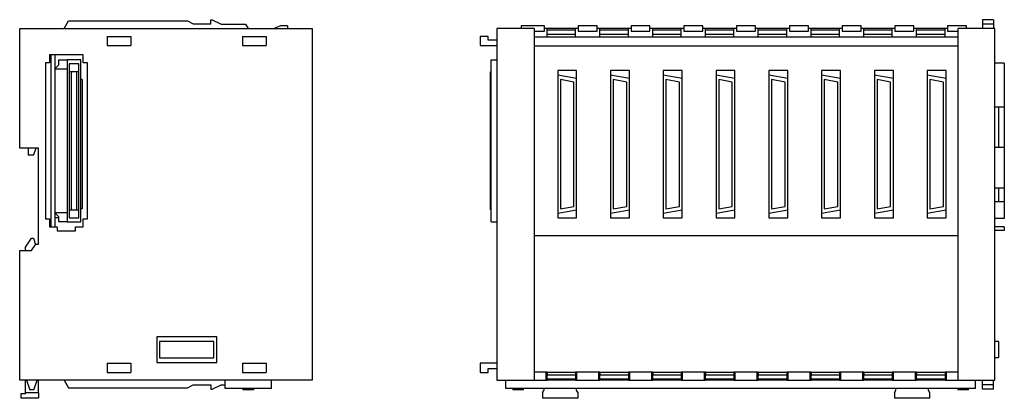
# Model space of a CAD drawing. Extents: x -519 to 274, y -299 to 285.
# Tile 1 of 2: x -519 to -155, y -75 to 65. Entities that reach past the tile are written whole.
import ezdxf

# ---------------------------------------------------------------- set-up
doc = ezdxf.new("R2010")
doc.units = 0
doc.layers.add('OUTLINE', color=7, linetype='CONTINUOUS')

msp = doc.modelspace()

# ---------------------------------------------------------------- linework, layer by layer
at = {"layer": 'OUTLINE'}
for p, q in [((-502.28, 61.7), (-500.63, 64.56)), ((-500.63, 64.56), (-456.63, 64.56)), ((-456.63, 64.56), (-454.63, 63.46)), ((-454.63, 63.46), (-448.13, 63.46)), ((-448.13, 65), (-447.57, 65)), ((-448.13, 63.46), (-448.13, 65)), ((-447.57, 65), (-444.28, 63.4)), ((-444.28, 63.4), (-435.28, 63.4)), ((-435.28, 63.4), (-434.28, 61.7)), ((-422.28, 62.7), (-424.68, 61.7)), ((-419.78, 62.7), (-422.28, 62.7)), ((-419.78, 62.7), (-419.78, 61.7)), ((-324.76, 62.7), (-333.41, 62.7)), ((-333.41, 62.7), (-333.41, 61.7)), ((-324.76, 60.7), (-324.76, 62.7)), ((-312.33, 62.7), (-312.33, 60.7)), ((-305.33, 62.7), (-312.33, 62.7)), ((-305.33, 60.7), (-305.33, 62.7)), ((-285.83, 62.7), (-292.83, 62.7)), ((-292.83, 62.7), (-292.83, 60.7)), ((-285.83, 60.7), (-285.83, 62.7)), ((-273.33, 62.7), (-273.33, 60.7)), ((-266.33, 62.7), (-273.33, 62.7)), ((-266.33, 60.7), (-266.33, 62.7)), ((-253.83, 62.7), (-253.83, 60.7)), ((-246.83, 62.7), (-253.83, 62.7)), ((-246.83, 60.7), (-246.83, 62.7)), ((-227.33, 62.7), (-234.33, 62.7)), ((-234.33, 62.7), (-234.33, 60.7)), ((-227.33, 60.7), (-227.33, 62.7)), ((-214.83, 62.7), (-214.83, 60.7)), ((-207.83, 62.7), (-214.83, 62.7)), ((-207.83, 60.7), (-207.83, 62.7)), ((-188.33, 62.7), (-195.33, 62.7)), ((-195.33, 62.7), (-195.33, 60.7)), ((-188.33, 60.7), (-188.33, 62.7)), ((-175.93, 62.7), (-175.93, 60.7)), ((-168.93, 62.7), (-175.93, 62.7)), ((-168.93, 61.7), (-168.93, 62.7)), ((-162.98, 65), (-162.98, 63.4)), ((-158.98, 65), (-162.98, 65)), ((-162.98, 63.4), (-162.98, 61.7)), ((-158.98, 63.4), (-162.98, 63.4)), ((-158.98, 65), (-158.98, 63.4)), ((-158.98, 63.4), (-158.98, 61.7)), ((-518.68, 17.5), (-518.68, 61.7)), ((-518.68, 61.7), (-410.68, 61.7)), ((-486.38, 58.8), (-477.58, 58.8)), ((-486.38, 58.8), (-486.38, 55.4)), ((-477.58, 58.8), (-477.58, 55.4)), ((-436.38, 58.8), (-427.58, 58.8)), ((-436.38, 58.8), (-436.38, 55.4)), ((-427.58, 58.8), (-427.58, 55.4)), ((-410.68, 61.7), (-410.68, -68.3)), ((-348.63, 58.8), (-348.63, 55.4)), ((-345.63, 58.8), (-348.63, 58.8)), ((-345.63, 57.4), (-345.63, 58.8)), ((-328.63, 61.7), (-342.43, 61.7)), ((-342.43, 61.7), (-342.43, -68.3)), ((-328.63, 61.7), (-328.63, -68.3)), ((-328.63, 60.7), (-324.76, 60.7)), ((-328.63, 58.7), (-323.83, 58.7)), ((-323.83, 61.7), (-324.76, 61.7)), ((-313.33, 61.7), (-323.83, 61.7)), ((-323.83, 61.2), (-323.83, 61.7)), ((-323.83, 59.7), (-323.83, 61.2)), ((-323.83, 61.2), (-313.33, 61.2)), ((-323.83, 59.7), (-313.33, 59.7)), ((-323.83, 58.7), (-323.83, 59.7)), ((-323.83, 58.7), (-313.33, 58.7)), ((-312.33, 61.7), (-313.33, 61.7)), ((-313.33, 61.2), (-313.33, 61.7)), ((-313.33, 59.7), (-313.33, 61.2)), ((-313.33, 58.7), (-313.33, 59.7)), ((-313.33, 58.7), (-304.33, 58.7)), ((-312.33, 60.7), (-305.33, 60.7)), ((-304.33, 61.7), (-305.33, 61.7)), ((-293.83, 61.7), (-304.33, 61.7)), ((-304.33, 61.2), (-304.33, 61.7)), ((-304.33, 59.7), (-304.33, 61.2)), ((-304.33, 61.2), (-293.83, 61.2)), ((-304.33, 59.7), (-293.83, 59.7)), ((-304.33, 58.7), (-304.33, 59.7)), ((-304.33, 58.7), (-293.83, 58.7)), ((-292.83, 61.7), (-293.83, 61.7)), ((-293.83, 61.2), (-293.83, 61.7)), ((-293.83, 59.7), (-293.83, 61.2)), ((-293.83, 58.7), (-293.83, 59.7)), ((-293.83, 58.7), (-284.83, 58.7)), ((-292.83, 60.7), (-285.83, 60.7)), ((-284.83, 61.7), (-285.83, 61.7)), ((-274.33, 61.7), (-284.83, 61.7)), ((-284.83, 61.2), (-284.83, 61.7)), ((-284.83, 59.7), (-284.83, 61.2)), ((-284.83, 61.2), (-274.33, 61.2)), ((-284.83, 59.7), (-274.33, 59.7)), ((-284.83, 58.7), (-284.83, 59.7)), ((-284.83, 58.7), (-274.33, 58.7)), ((-273.33, 61.7), (-274.33, 61.7)), ((-274.33, 61.2), (-274.33, 61.7)), ((-274.33, 59.7), (-274.33, 61.2)), ((-274.33, 58.7), (-274.33, 59.7)), ((-274.33, 58.7), (-265.33, 58.7)), ((-273.33, 60.7), (-266.33, 60.7)), ((-265.33, 61.7), (-266.33, 61.7)), ((-254.83, 61.7), (-265.33, 61.7)), ((-265.33, 61.2), (-265.33, 61.7)), ((-265.33, 59.7), (-265.33, 61.2)), ((-265.33, 61.2), (-254.83, 61.2)), ((-265.33, 59.7), (-254.83, 59.7)), ((-265.33, 58.7), (-265.33, 59.7)), ((-265.33, 58.7), (-254.83, 58.7)), ((-253.83, 61.7), (-254.83, 61.7)), ((-254.83, 61.2), (-254.83, 61.7)), ((-254.83, 59.7), (-254.83, 61.2)), ((-254.83, 58.7), (-254.83, 59.7)), ((-254.83, 58.7), (-245.83, 58.7)), ((-253.83, 60.7), (-246.83, 60.7)), ((-245.83, 61.7), (-246.83, 61.7)), ((-235.33, 61.7), (-245.83, 61.7)), ((-245.83, 61.2), (-245.83, 61.7)), ((-245.83, 59.7), (-245.83, 61.2)), ((-245.83, 61.2), (-235.33, 61.2)), ((-245.83, 59.7), (-235.33, 59.7)), ((-245.83, 58.7), (-245.83, 59.7)), ((-245.83, 58.7), (-235.33, 58.7)), ((-234.33, 61.7), (-235.33, 61.7)), ((-235.33, 61.2), (-235.33, 61.7)), ((-235.33, 59.7), (-235.33, 61.2)), ((-235.33, 58.7), (-235.33, 59.7)), ((-235.33, 58.7), (-226.33, 58.7)), ((-234.33, 60.7), (-227.33, 60.7)), ((-226.33, 61.7), (-227.33, 61.7)), ((-215.83, 61.7), (-226.33, 61.7)), ((-226.33, 61.2), (-226.33, 61.7)), ((-226.33, 59.7), (-226.33, 61.2)), ((-226.33, 61.2), (-215.83, 61.2)), ((-226.33, 59.7), (-215.83, 59.7)), ((-226.33, 58.7), (-226.33, 59.7)), ((-226.33, 58.7), (-215.83, 58.7)), ((-214.83, 61.7), (-215.83, 61.7)), ((-215.83, 61.2), (-215.83, 61.7)), ((-215.83, 59.7), (-215.83, 61.2)), ((-215.83, 58.7), (-215.83, 59.7)), ((-215.83, 58.7), (-206.83, 58.7)), ((-214.83, 60.7), (-207.83, 60.7)), ((-206.83, 61.7), (-207.83, 61.7)), ((-196.33, 61.7), (-206.83, 61.7)), ((-206.83, 61.2), (-206.83, 61.7)), ((-206.83, 59.7), (-206.83, 61.2)), ((-206.83, 61.2), (-196.33, 61.2)), ((-206.83, 59.7), (-196.33, 59.7)), ((-206.83, 58.7), (-206.83, 59.7)), ((-206.83, 58.7), (-196.33, 58.7)), ((-195.33, 61.7), (-196.33, 61.7)), ((-196.33, 61.2), (-196.33, 61.7)), ((-196.33, 59.7), (-196.33, 61.2)), ((-196.33, 58.7), (-196.33, 59.7)), ((-196.33, 58.7), (-187.33, 58.7)), ((-195.33, 60.7), (-188.33, 60.7)), ((-187.33, 61.7), (-188.33, 61.7)), ((-176.83, 61.7), (-187.33, 61.7)), ((-187.33, 61.2), (-187.33, 61.7)), ((-187.33, 59.7), (-187.33, 61.2)), ((-187.33, 61.2), (-176.83, 61.2)), ((-187.33, 59.7), (-176.83, 59.7)), ((-187.33, 58.7), (-187.33, 59.7)), ((-187.33, 58.7), (-176.83, 58.7)), ((-175.93, 61.7), (-176.83, 61.7)), ((-176.83, 61.2), (-176.83, 61.7)), ((-176.83, 59.7), (-176.83, 61.2)), ((-176.83, 58.7), (-176.83, 59.7)), ((-176.83, 58.7), (-172.03, 58.7)), ((-175.93, 60.7), (-172.03, 60.7)), ((-158.43, 61.7), (-172.03, 61.7)), ((-172.03, -68.3), (-172.03, 61.7)), ((-158.43, -68.3), (-158.43, 61.7)), ((-486.38, 55.4), (-477.58, 55.4)), ((-436.38, 55.4), (-427.58, 55.4)), ((-348.63, 55.4), (-342.43, 55.4)), ((-342.43, 57.4), (-345.63, 57.4)), ((-172.03, 55.2), (-328.63, 55.2)), ((-507.68, 51.95), (-507.68, 49.05)), ((-495.18, 51.95), (-507.68, 51.95)), ((-507.18, 51.95), (-507.18, -11.55)), ((-505.58, -11.55), (-505.58, 51.95)), ((-495.18, 49.05), (-495.18, 51.95)), ((-509.18, 49.05), (-509.18, -8.65)), ((-507.68, 49.05), (-509.18, 49.05)), ((-505.58, 47.35), (-505.18, 47.35)), ((-505.18, 47.35), (-504.18, 48.35)), ((-504.18, 50.15), (-501.18, 50.15)), ((-504.18, 48.35), (-504.18, 50.15)), ((-496.08, 50.15), (-501.18, 50.15)), ((-501.18, 50.15), (-501.18, -9.75)), ((-500.43, 48.7), (-500.43, -8.3)), ((-496.83, 48.7), (-500.43, 48.7)), ((-496.83, -8.3), (-496.83, 48.7)), ((-496.08, -9.75), (-496.08, 50.15)), ((-493.68, 49.05), (-495.18, 49.05)), ((-493.68, -8.65), (-493.68, 49.05)), ((-344.48, -9.75), (-344.48, 50.15)), ((-344.48, 50.15), (-342.43, 50.15)), ((-154.93, 48.95), (-158.43, 48.95)), ((-154.93, 48.95), (-154.93, 32.7)), ((-501.18, 46.65), (-505.58, 46.65)), ((-499.68, 45.7), (-500.43, 45.7)), ((-497.58, 45.7), (-499.68, 45.7)), ((-499.68, 45.7), (-499.68, -5.3)), ((-496.83, 45.7), (-497.58, 45.7)), ((-497.58, -5.3), (-497.58, 45.7)), ((-344.78, 45.7), (-344.48, 45.7)), ((-344.78, -5.3), (-344.78, 45.7)), ((-319.93, 46.19), (-319.93, 44.56)), ((-312.93, 46.19), (-319.93, 46.19)), ((-319.93, 44.56), (-319.93, -6.68)), ((-319.93, 44.56), (-312.93, 43.33)), ((-312.93, 43.33), (-312.93, 46.19)), ((-300.43, 46.19), (-300.43, 44.56)), ((-293.43, 46.19), (-300.43, 46.19)), ((-300.43, 44.56), (-300.43, -6.68)), ((-300.43, 44.56), (-293.43, 43.33)), ((-293.43, 43.33), (-293.43, 46.19)), ((-280.93, 46.19), (-280.93, 44.56)), ((-273.93, 46.19), (-280.93, 46.19)), ((-280.93, 44.56), (-280.93, -6.68)), ((-280.93, 44.56), (-273.93, 43.33)), ((-273.93, 43.33), (-273.93, 46.19)), ((-261.43, 46.19), (-261.43, 44.56)), ((-254.43, 46.19), (-261.43, 46.19)), ((-261.43, 44.56), (-261.43, -6.68)), ((-261.43, 44.56), (-254.43, 43.33)), ((-254.43, 43.33), (-254.43, 46.19)), ((-241.93, 46.19), (-241.93, 44.56)), ((-234.93, 46.19), (-241.93, 46.19)), ((-241.93, 44.56), (-241.93, -6.68)), ((-241.93, 44.56), (-234.93, 43.33)), ((-234.93, 43.33), (-234.93, 46.19)), ((-222.43, 46.19), (-222.43, 44.56)), ((-215.43, 46.19), (-222.43, 46.19)), ((-222.43, 44.56), (-222.43, -6.68)), ((-222.43, 44.56), (-215.43, 43.33)), ((-215.43, 43.33), (-215.43, 46.19)), ((-202.93, 46.19), (-202.93, 44.56)), ((-195.93, 46.19), (-202.93, 46.19)), ((-202.93, 44.56), (-202.93, -6.68)), ((-202.93, 44.56), (-195.93, 43.33)), ((-195.93, 43.33), (-195.93, 46.19)), ((-183.43, 46.19), (-183.43, 44.56)), ((-176.43, 46.19), (-183.43, 46.19)), ((-183.43, 44.56), (-183.43, -6.68)), ((-183.43, 44.56), (-176.43, 43.33)), ((-176.43, 43.33), (-176.43, 46.19)), ((-495.58, 42.86), (-496.08, 42.86)), ((-495.58, 42.86), (-495.58, -4.97)), ((-313.93, 41.94), (-318.93, 42.86)), ((-318.93, 42.86), (-318.93, -4.97)), ((-313.93, -4.06), (-313.93, 41.94)), ((-312.93, -5.45), (-312.93, 43.33)), ((-299.43, 42.86), (-299.43, -4.97)), ((-294.43, 41.94), (-299.43, 42.86)), ((-294.43, -4.06), (-294.43, 41.94)), ((-293.43, -5.45), (-293.43, 43.33)), ((-279.93, 42.86), (-279.93, -4.97)), ((-274.93, 41.94), (-279.93, 42.86)), ((-274.93, -4.06), (-274.93, 41.94)), ((-273.93, -5.45), (-273.93, 43.33)), ((-255.43, 41.94), (-260.43, 42.86)), ((-260.43, 42.86), (-260.43, -4.97)), ((-255.43, -4.06), (-255.43, 41.94)), ((-254.43, -5.45), (-254.43, 43.33)), ((-240.93, 42.86), (-240.93, -4.97)), ((-235.93, 41.94), (-240.93, 42.86)), ((-235.93, -4.06), (-235.93, 41.94)), ((-234.93, -5.45), (-234.93, 43.33)), ((-221.43, 42.86), (-221.43, -4.97)), ((-216.43, 41.94), (-221.43, 42.86)), ((-216.43, -4.06), (-216.43, 41.94)), ((-215.43, -5.45), (-215.43, 43.33)), ((-201.93, 42.86), (-201.93, -4.97)), ((-196.93, 41.94), (-201.93, 42.86)), ((-196.93, -4.06), (-196.93, 41.94)), ((-195.93, -5.45), (-195.93, 43.33)), ((-182.43, 42.86), (-182.43, -4.97)), ((-177.43, 41.94), (-182.43, 42.86)), ((-177.43, -4.06), (-177.43, 41.94)), ((-176.43, -5.45), (-176.43, 43.33)), ((-154.93, 32.7), (-158.43, 32.7)), ((-156.93, 17.7), (-156.93, 32.7)), ((-154.93, 32.7), (-154.93, 17.7)), ((-511.68, 17.5), (-518.68, 17.5)), ((-515.58, 17.5), (-515.58, 14.9)), ((-513.58, 14.9), (-515.58, 14.9)), ((-513.58, 14.9), (-512.58, 17.5)), ((-511.68, -18), (-511.68, 17.5)), ((-154.93, 17.7), (-158.43, 17.7)), ((-154.93, 17.7), (-154.93, 2.7)), ((-154.93, 2.7), (-158.43, 2.7)), ((-156.93, -2.3), (-156.93, 2.7)), ((-154.93, 2.7), (-154.93, -2.3)), ((-154.93, -2.3), (-158.43, -2.3)), ((-154.93, -2.3), (-154.93, -8.55)), ((-505.58, -6.25), (-501.18, -6.25)), ((-505.18, -6.95), (-505.58, -6.95)), ((-504.18, -7.95), (-505.18, -6.95)), ((-500.43, -5.3), (-499.68, -5.3)), ((-499.68, -5.3), (-497.58, -5.3)), ((-497.58, -5.3), (-496.83, -5.3)), ((-495.58, -4.97), (-496.08, -4.97)), ((-344.78, -5.3), (-344.48, -5.3)), ((-312.93, -5.45), (-319.93, -6.68)), ((-319.93, -6.68), (-319.93, -8.31)), ((-318.93, -4.97), (-313.93, -4.06)), ((-312.93, -8.31), (-312.93, -5.45)), ((-293.43, -5.45), (-300.43, -6.68)), ((-300.43, -6.68), (-300.43, -8.31)), ((-299.43, -4.97), (-294.43, -4.06)), ((-293.43, -8.31), (-293.43, -5.45)), ((-273.93, -5.45), (-280.93, -6.68)), ((-280.93, -6.68), (-280.93, -8.31)), ((-279.93, -4.97), (-274.93, -4.06)), ((-273.93, -8.31), (-273.93, -5.45)), ((-254.43, -5.45), (-261.43, -6.68)), ((-261.43, -6.68), (-261.43, -8.31)), ((-260.43, -4.97), (-255.43, -4.06)), ((-254.43, -8.31), (-254.43, -5.45)), ((-234.93, -5.45), (-241.93, -6.68)), ((-241.93, -6.68), (-241.93, -8.31)), ((-240.93, -4.97), (-235.93, -4.06)), ((-234.93, -8.31), (-234.93, -5.45)), ((-215.43, -5.45), (-222.43, -6.68)), ((-222.43, -6.68), (-222.43, -8.31)), ((-221.43, -4.97), (-216.43, -4.06)), ((-215.43, -8.31), (-215.43, -5.45)), ((-195.93, -5.45), (-202.93, -6.68)), ((-202.93, -6.68), (-202.93, -8.31)), ((-201.93, -4.97), (-196.93, -4.06)), ((-195.93, -8.31), (-195.93, -5.45)), ((-176.43, -5.45), (-183.43, -6.68)), ((-183.43, -6.68), (-183.43, -8.31)), ((-182.43, -4.97), (-177.43, -4.06)), ((-176.43, -8.31), (-176.43, -5.45)), ((-509.18, -8.65), (-507.68, -8.65)), ((-507.68, -8.65), (-507.68, -11.55)), ((-504.18, -8.31), (-505.58, -8.31)), ((-504.18, -9.75), (-504.18, -7.95)), ((-501.18, -9.75), (-504.18, -9.75)), ((-501.18, -9.75), (-496.08, -9.75)), ((-500.43, -8.3), (-496.83, -8.3)), ((-495.18, -8.65), (-493.68, -8.65)), ((-495.18, -11.55), (-495.18, -8.65)), ((-344.48, -9.75), (-342.43, -9.75)), ((-319.93, -8.31), (-312.93, -8.31)), ((-300.43, -8.31), (-293.43, -8.31)), ((-280.93, -8.31), (-273.93, -8.31)), ((-261.43, -8.31), (-254.43, -8.31)), ((-241.93, -8.31), (-234.93, -8.31)), ((-222.43, -8.31), (-215.43, -8.31)), ((-202.93, -8.31), (-195.93, -8.31)), ((-183.43, -8.31), (-176.43, -8.31)), ((-154.93, -8.55), (-158.43, -8.55)), ((-507.68, -11.55), (-504.78, -11.55)), ((-504.78, -11.55), (-504.78, -13.05)), ((-504.78, -13.05), (-498.08, -13.05)), ((-498.08, -11.55), (-495.18, -11.55)), ((-498.08, -13.05), (-498.08, -11.55)), ((-154.93, -11.55), (-158.43, -11.55)), ((-154.93, -12.95), (-158.43, -12.95)), ((-154.93, -11.55), (-154.93, -12.95)), ((-516.48, -19.1), (-514.28, -15.8)), ((-514.3, -20.3), (-512.68, -18)), ((-514.28, -15.8), (-513.61, -15.8)), ((-513.61, -15.8), (-512.8, -18.16)), ((-512.68, -18), (-511.68, -18)), ((-328.63, -14.8), (-172.03, -14.8)), ((-518.68, -20.3), (-514.3, -20.3)), ((-518.68, -68.3), (-518.68, -20.3)), ((-516.48, -20.3), (-516.48, -19.1)), ((-468.08, -52.3), (-468.08, -61.8)), ((-445.88, -52.3), (-468.08, -52.3)), ((-466.98, -54.05), (-466.98, -60.05)), ((-446.98, -54.05), (-466.98, -54.05)), ((-446.98, -60.05), (-446.98, -54.05)), ((-445.88, -61.8), (-445.88, -52.3)), ((-157.03, -54.05), (-158.43, -54.05)), ((-157.03, -54.05), (-157.03, -60.05)), ((-468.08, -61.8), (-445.88, -61.8)), ((-466.98, -60.05), (-446.98, -60.05)), ((-157.03, -60.05), (-158.43, -60.05)), ((-486.38, -62), (-477.58, -62)), ((-486.38, -62), (-486.38, -65.4)), ((-486.38, -65.4), (-477.58, -65.4)), ((-477.58, -62), (-477.58, -65.4)), ((-436.38, -62), (-427.58, -62)), ((-436.38, -62), (-436.38, -65.4)), ((-436.38, -65.4), (-427.58, -65.4)), ((-427.58, -62), (-427.58, -65.4)), ((-348.63, -62), (-348.63, -65.4)), ((-342.43, -62), (-348.63, -62)), ((-348.63, -65.4), (-345.63, -65.4)), ((-345.63, -64), (-342.43, -64)), ((-345.63, -65.4), (-345.63, -64)), ((-324.33, -65.3), (-328.63, -65.3)), ((-323.83, -65.3), (-324.33, -65.3)), ((-324.33, -65.3), (-324.33, -68.3)), ((-323.83, -65.3), (-313.33, -65.3)), ((-323.83, -65.3), (-323.83, -66.3)), ((-312.83, -65.3), (-313.33, -65.3)), ((-313.33, -65.3), (-313.33, -66.3)), ((-304.83, -65.3), (-312.83, -65.3)), ((-312.83, -68.3), (-312.83, -65.3)), ((-304.33, -65.3), (-304.83, -65.3)), ((-304.83, -65.3), (-304.83, -68.3)), ((-304.33, -65.3), (-293.83, -65.3)), ((-304.33, -65.3), (-304.33, -66.3)), ((-293.33, -65.3), (-293.83, -65.3)), ((-293.83, -65.3), (-293.83, -66.3)), ((-285.33, -65.3), (-293.33, -65.3)), ((-293.33, -68.3), (-293.33, -65.3)), ((-284.83, -65.3), (-285.33, -65.3)), ((-285.33, -65.3), (-285.33, -68.3)), ((-284.83, -65.3), (-274.33, -65.3)), ((-284.83, -65.3), (-284.83, -66.3)), ((-273.83, -65.3), (-274.33, -65.3)), ((-274.33, -65.3), (-274.33, -66.3)), ((-265.83, -65.3), (-273.83, -65.3)), ((-273.83, -68.3), (-273.83, -65.3)), ((-265.33, -65.3), (-265.83, -65.3)), ((-265.83, -65.3), (-265.83, -68.3)), ((-265.33, -65.3), (-254.83, -65.3)), ((-265.33, -65.3), (-265.33, -66.3)), ((-254.33, -65.3), (-254.83, -65.3)), ((-254.83, -65.3), (-254.83, -66.3)), ((-246.33, -65.3), (-254.33, -65.3)), ((-254.33, -68.3), (-254.33, -65.3)), ((-245.83, -65.3), (-246.33, -65.3)), ((-246.33, -65.3), (-246.33, -68.3)), ((-245.83, -65.3), (-235.33, -65.3)), ((-245.83, -65.3), (-245.83, -66.3)), ((-234.83, -65.3), (-235.33, -65.3)), ((-235.33, -65.3), (-235.33, -66.3)), ((-226.83, -65.3), (-234.83, -65.3)), ((-234.83, -68.3), (-234.83, -65.3)), ((-226.33, -65.3), (-226.83, -65.3)), ((-226.83, -65.3), (-226.83, -68.3)), ((-226.33, -65.3), (-215.83, -65.3)), ((-226.33, -65.3), (-226.33, -66.3)), ((-215.33, -65.3), (-215.83, -65.3)), ((-215.83, -65.3), (-215.83, -66.3)), ((-207.33, -65.3), (-215.33, -65.3)), ((-215.33, -68.3), (-215.33, -65.3)), ((-206.83, -65.3), (-207.33, -65.3)), ((-207.33, -65.3), (-207.33, -68.3)), ((-206.83, -65.3), (-196.33, -65.3)), ((-206.83, -65.3), (-206.83, -66.3)), ((-195.83, -65.3), (-196.33, -65.3)), ((-196.33, -65.3), (-196.33, -66.3)), ((-187.83, -65.3), (-195.83, -65.3)), ((-195.83, -68.3), (-195.83, -65.3)), ((-187.33, -65.3), (-187.83, -65.3)), ((-187.83, -65.3), (-187.83, -68.3)), ((-187.33, -65.3), (-176.83, -65.3)), ((-187.33, -65.3), (-187.33, -66.3)), ((-176.33, -65.3), (-176.83, -65.3)), ((-176.83, -65.3), (-176.83, -66.3)), ((-172.03, -65.3), (-176.33, -65.3)), ((-176.33, -68.3), (-176.33, -65.3)), ((-410.68, -68.3), (-518.68, -68.3)), ((-516.48, -73), (-516.48, -68.3)), ((-516.18, -68.3), (-514.91, -71.8)), ((-513.46, -71.8), (-512.18, -68.3)), ((-511.78, -73), (-511.78, -68.3)), ((-502.28, -68.3), (-500.63, -71.16)), ((-442.78, -71.4), (-442.78, -68.3)), ((-425.68, -71.4), (-425.68, -68.3)), ((-342.43, -68.3), (-328.63, -68.3)), ((-339.03, -71.4), (-339.03, -68.3)), ((-328.63, -68.3), (-324.33, -68.3)), ((-324.33, -68.3), (-323.83, -68.3)), ((-323.83, -67.8), (-323.83, -66.3)), ((-323.83, -66.3), (-313.33, -66.3)), ((-323.83, -68.3), (-323.83, -67.8)), ((-323.83, -67.8), (-313.33, -67.8)), ((-313.33, -68.3), (-323.83, -68.3)), ((-313.33, -66.3), (-313.33, -67.8)), ((-313.33, -67.8), (-313.33, -68.3)), ((-313.33, -68.3), (-312.83, -68.3)), ((-312.83, -68.3), (-304.83, -68.3)), ((-304.83, -68.3), (-304.33, -68.3)), ((-304.33, -67.8), (-304.33, -66.3)), ((-304.33, -66.3), (-293.83, -66.3)), ((-304.33, -68.3), (-304.33, -67.8)), ((-304.33, -67.8), (-293.83, -67.8)), ((-293.83, -68.3), (-304.33, -68.3)), ((-293.83, -66.3), (-293.83, -67.8)), ((-293.83, -67.8), (-293.83, -68.3)), ((-293.83, -68.3), (-293.33, -68.3)), ((-293.33, -68.3), (-285.33, -68.3)), ((-285.33, -68.3), (-284.83, -68.3)), ((-284.83, -67.8), (-284.83, -66.3)), ((-284.83, -66.3), (-274.33, -66.3)), ((-284.83, -68.3), (-284.83, -67.8)), ((-284.83, -67.8), (-274.33, -67.8)), ((-274.33, -68.3), (-284.83, -68.3)), ((-274.33, -66.3), (-274.33, -67.8)), ((-274.33, -67.8), (-274.33, -68.3)), ((-274.33, -68.3), (-273.83, -68.3)), ((-273.83, -68.3), (-265.83, -68.3)), ((-265.83, -68.3), (-265.33, -68.3)), ((-265.33, -67.8), (-265.33, -66.3)), ((-265.33, -66.3), (-254.83, -66.3)), ((-265.33, -68.3), (-265.33, -67.8)), ((-265.33, -67.8), (-254.83, -67.8)), ((-254.83, -68.3), (-265.33, -68.3)), ((-254.83, -66.3), (-254.83, -67.8)), ((-254.83, -67.8), (-254.83, -68.3)), ((-254.83, -68.3), (-254.33, -68.3)), ((-254.33, -68.3), (-246.33, -68.3)), ((-246.33, -68.3), (-245.83, -68.3)), ((-245.83, -67.8), (-245.83, -66.3)), ((-245.83, -66.3), (-235.33, -66.3)), ((-245.83, -68.3), (-245.83, -67.8)), ((-245.83, -67.8), (-235.33, -67.8)), ((-235.33, -68.3), (-245.83, -68.3)), ((-235.33, -66.3), (-235.33, -67.8)), ((-235.33, -67.8), (-235.33, -68.3)), ((-235.33, -68.3), (-234.83, -68.3)), ((-234.83, -68.3), (-226.83, -68.3)), ((-226.83, -68.3), (-226.33, -68.3)), ((-226.33, -67.8), (-226.33, -66.3)), ((-226.33, -66.3), (-215.83, -66.3)), ((-226.33, -68.3), (-226.33, -67.8)), ((-226.33, -67.8), (-215.83, -67.8)), ((-215.83, -68.3), (-226.33, -68.3)), ((-215.83, -66.3), (-215.83, -67.8)), ((-215.83, -67.8), (-215.83, -68.3)), ((-215.83, -68.3), (-215.33, -68.3)), ((-215.33, -68.3), (-207.33, -68.3)), ((-207.33, -68.3), (-206.83, -68.3)), ((-206.83, -67.8), (-206.83, -66.3)), ((-206.83, -66.3), (-196.33, -66.3)), ((-206.83, -68.3), (-206.83, -67.8)), ((-206.83, -67.8), (-196.33, -67.8)), ((-196.33, -68.3), (-206.83, -68.3)), ((-196.33, -66.3), (-196.33, -67.8)), ((-196.33, -67.8), (-196.33, -68.3)), ((-196.33, -68.3), (-195.83, -68.3)), ((-195.83, -68.3), (-187.83, -68.3)), ((-187.83, -68.3), (-187.33, -68.3)), ((-187.33, -67.8), (-187.33, -66.3)), ((-187.33, -66.3), (-176.83, -66.3)), ((-187.33, -68.3), (-187.33, -67.8)), ((-187.33, -67.8), (-176.83, -67.8)), ((-176.83, -68.3), (-187.33, -68.3)), ((-176.83, -66.3), (-176.83, -67.8)), ((-176.83, -67.8), (-176.83, -68.3)), ((-176.83, -68.3), (-176.33, -68.3)), ((-176.33, -68.3), (-172.03, -68.3)), ((-172.03, -68.3), (-158.43, -68.3)), ((-165.63, -71.4), (-165.63, -68.3)), ((-162.98, -70), (-162.98, -68.3)), ((-158.98, -70), (-158.98, -68.3)), ((-513.46, -71.8), (-514.91, -71.8)), ((-500.63, -71.16), (-456.63, -71.16)), ((-456.63, -71.16), (-454.63, -70.06)), ((-454.63, -70.06), (-448.13, -70.06)), ((-448.13, -70.06), (-448.13, -71.6)), ((-448.13, -71.6), (-447.57, -71.6)), ((-447.57, -71.6), (-444.28, -70)), ((-444.28, -70), (-442.78, -70)), ((-425.68, -71.4), (-442.78, -71.4)), ((-436.23, -71.4), (-436.23, -71.8)), ((-432.23, -71.8), (-436.23, -71.8)), ((-432.23, -71.8), (-432.23, -71.4)), ((-165.63, -71.4), (-339.03, -71.4)), ((-336.53, -71.4), (-336.53, -71.8)), ((-334.53, -71.8), (-336.53, -71.8)), ((-332.53, -71.8), (-334.53, -71.8)), ((-332.53, -71.8), (-332.53, -71.4)), ((-172.13, -71.4), (-172.13, -71.8)), ((-168.13, -71.8), (-172.13, -71.8)), ((-168.13, -71.8), (-168.13, -71.4)), ((-162.98, -71.6), (-162.98, -70)), ((-158.98, -70), (-162.98, -70)), ((-158.98, -71.6), (-162.98, -71.6)), ((-158.98, -71.6), (-158.98, -70)), ((-518.18, -73.2), (-516.48, -73.2)), ((-518.18, -75), (-518.18, -73.2)), ((-511.78, -75), (-518.18, -75)), ((-511.78, -73), (-516.48, -73)), ((-516.48, -73.2), (-516.48, -73)), ((-511.78, -73), (-511.78, -75)), ((-325.53, -73), (-325.53, -75)), ((-312.53, -75), (-325.53, -75)), ((-312.53, -73), (-312.53, -75)), ((-195.53, -73), (-195.53, -75)), ((-182.53, -75), (-195.53, -75)), ((-182.53, -73), (-182.53, -75))]:
    msp.add_line(p, q, dxfattribs=at)
for centre, start, end in [((-329.71, -70.26), 326.7201, 346.8206), ((-308.35, -70.26), 193.1794, 213.2799), ((-199.71, -70.26), 326.7201, 346.8206), ((-178.35, -70.26), 193.1794, 213.2799)]:
    msp.add_arc(centre, 5, start, end, dxfattribs=at)

doc.saveas('drawing.dxf')
